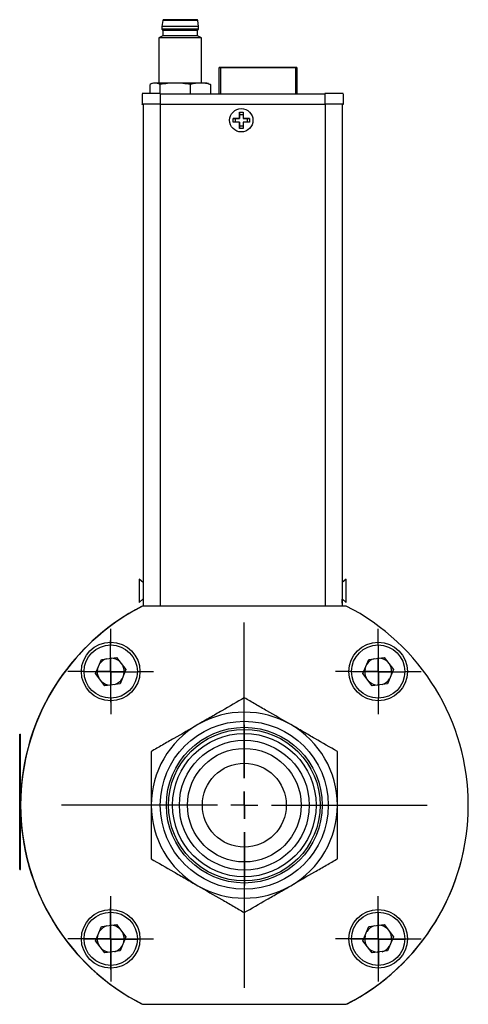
# Model space of a CAD drawing. Header units: inches. Extents: x 10.9 to 49.2, y 11.4 to 35.2.
# Tile 2 of 14: x 10.9 to 14.3, y 20.3 to 27.6. Entities that reach past the tile are written whole.
import ezdxf

# ---------------------------------------------------------------- set-up
doc = ezdxf.new("R2010")
doc.units = ezdxf.units.IN
doc.header["$LTSCALE"] = 4
doc.header["$MEASUREMENT"] = 0
doc.layers.add('SLD-0', color=179, linetype='Continuous')

# ---------------------------------------------------------------- blocks, each defined once
blk = doc.blocks.new('SW_CENTERMARKSYMBOL_20')
at = {"layer": 'SLD-0', "color": 0}
for p, q in [((0, 0.2), (0, 0.2969)), ((0, 0), (0, 0.1)), ((-0.2, 0), (-0.2969, 0)), ((0, 0), (-0.1, 0)), ((0, 0), (0, -0.1)), ((0, 0), (0.1, 0)), ((0.2, 0), (0.2969, 0)), ((0, -0.2), (0, -0.2969))]:
    blk.add_line(p, q, dxfattribs=at)
blk = doc.blocks.new('SW_CENTERMARKSYMBOL_21')
at = {"layer": 'SLD-0', "color": 0}
for p, q in [((0, 0.2), (0, 0.2969)), ((0, 0), (0, 0.1)), ((-0.2, 0), (-0.2969, 0)), ((0, 0), (-0.1, 0)), ((0, 0), (0, -0.1)), ((0, 0), (0.1, 0)), ((0.2, 0), (0.2969, 0)), ((0, -0.2), (0, -0.2969))]:
    blk.add_line(p, q, dxfattribs=at)
blk = doc.blocks.new('SW_CENTERMARKSYMBOL_22')
at = {"layer": 'SLD-0', "color": 0}
for p, q in [((0, 0.2), (0, 0.2969)), ((0, 0), (0, 0.1)), ((-0.2, 0), (-0.2969, 0)), ((0, 0), (-0.1, 0)), ((0, 0), (0, -0.1)), ((0, 0), (0.1, 0)), ((0.2, 0), (0.2969, 0)), ((0, -0.2), (0, -0.2969))]:
    blk.add_line(p, q, dxfattribs=at)
blk = doc.blocks.new('SW_CENTERMARKSYMBOL_23')
at = {"layer": 'SLD-0', "color": 0}
for p, q in [((0, 0.2), (0, 0.594094)), ((0, 0), (0, 0.1)), ((-0.2, 0), (-0.594094, 0)), ((0, 0), (-0.1, 0)), ((0, 0), (0, -0.1)), ((0, 0), (0.1, 0)), ((0.2, 0), (0.594094, 0)), ((0, -0.2), (0, -0.594094))]:
    blk.add_line(p, q, dxfattribs=at)
blk = doc.blocks.new('SW_CENTERMARKSYMBOL_24')
at = {"layer": 'SLD-0', "color": 0}
for p, q in [((0, 0.2), (0, 0.3165)), ((0, 0), (0, 0.1)), ((-0.2, 0), (-0.3165, 0)), ((0, 0), (-0.1, 0)), ((0, 0), (0, -0.1)), ((0, 0), (0.1, 0)), ((0.2, 0), (0.3165, 0)), ((0, -0.2), (0, -0.3165))]:
    blk.add_line(p, q, dxfattribs=at)
blk = doc.blocks.new('SW_CENTERMARKSYMBOL_25')
at = {"layer": 'SLD-0', "color": 0}
for p, q in [((0, 0.2), (0, 0.3165)), ((0, 0), (0, 0.1)), ((-0.2, 0), (-0.3165, 0)), ((0, 0), (-0.1, 0)), ((0, 0), (0, -0.1)), ((0, 0), (0.1, 0)), ((0.2, 0), (0.3165, 0)), ((0, -0.2), (0, -0.3165))]:
    blk.add_line(p, q, dxfattribs=at)
blk = doc.blocks.new('SW_CENTERMARKSYMBOL_26')
at = {"layer": 'SLD-0', "color": 0}
for p, q in [((0, 0.2), (0, 0.3165)), ((0, 0), (0, 0.1)), ((-0.2, 0), (-0.3165, 0)), ((0, 0), (-0.1, 0)), ((0, 0), (0, -0.1)), ((0, 0), (0.1, 0)), ((0.2, 0), (0.3165, 0)), ((0, -0.2), (0, -0.3165))]:
    blk.add_line(p, q, dxfattribs=at)
blk = doc.blocks.new('SW_CENTERMARKSYMBOL_27')
at = {"layer": 'SLD-0', "color": 0}
for p, q in [((0, 0.2), (0, 0.3165)), ((0, 0), (0, 0.1)), ((-0.2, 0), (-0.3165, 0)), ((0, 0), (-0.1, 0)), ((0, 0), (0, -0.1)), ((0, 0), (0.1, 0)), ((0.2, 0), (0.3165, 0)), ((0, -0.2), (0, -0.3165))]:
    blk.add_line(p, q, dxfattribs=at)
blk = doc.blocks.new('SW_CENTERMARKSYMBOL_28')
at = {"layer": 'SLD-0', "color": 0}
for p, q in [((0, 0.2), (0, 1.35)), ((0, 0), (0, 0.1)), ((-0.2, 0), (-1.35, 0)), ((0, 0), (-0.1, 0)), ((0, 0), (0, -0.1)), ((0, 0), (0.1, 0)), ((0.2, 0), (1.35, 0)), ((0, -0.2), (0, -1.35))]:
    blk.add_line(p, q, dxfattribs=at)
blk = doc.blocks.new('SW_CENTERMARKSYMBOL_29')
at = {"layer": 'SLD-0', "color": 0}
for p, q in [((0, 0.1), (0, 0.1953)), ((0, 0), (0, 0.1)), ((-0.1, 0), (-0.1953, 0)), ((0, 0), (-0.1, 0)), ((0, 0), (0, -0.1)), ((0, 0), (0.1, 0)), ((0.1, 0), (0.1953, 0)), ((0, -0.1), (0, -0.1953))]:
    blk.add_line(p, q, dxfattribs=at)
blk = doc.blocks.new('SW_CENTERMARKSYMBOL_30')
at = {"layer": 'SLD-0', "color": 0}
for p, q in [((0, 0.1), (0, 0.1953)), ((0, 0), (0, 0.1)), ((-0.1, 0), (-0.1953, 0)), ((0, 0), (-0.1, 0)), ((0, 0), (0, -0.1)), ((0, 0), (0.1, 0)), ((0.1, 0), (0.1953, 0)), ((0, -0.1), (0, -0.1953))]:
    blk.add_line(p, q, dxfattribs=at)
blk = doc.blocks.new('SW_CENTERMARKSYMBOL_31')
at = {"layer": 'SLD-0', "color": 0}
for p, q in [((0, 0.1), (0, 0.1953)), ((0, 0), (0, 0.1)), ((-0.1, 0), (-0.1953, 0)), ((0, 0), (-0.1, 0)), ((0, 0), (0, -0.1)), ((0, 0), (0.1, 0)), ((0.1, 0), (0.1953, 0)), ((0, -0.1), (0, -0.1953))]:
    blk.add_line(p, q, dxfattribs=at)
blk = doc.blocks.new('SW_CENTERMARKSYMBOL_32')
at = {"layer": 'SLD-0', "color": 0}
for p, q in [((0, 0.1), (0, 0.1953)), ((0, 0), (0, 0.1)), ((-0.1, 0), (-0.1953, 0)), ((0, 0), (-0.1, 0)), ((0, 0), (0, -0.1)), ((0, 0), (0.1, 0)), ((0.1, 0), (0.1953, 0)), ((0, -0.1), (0, -0.1953))]:
    blk.add_line(p, q, dxfattribs=at)
blk = doc.blocks.new('SW_CENTERMARKSYMBOL_33')
at = {"layer": 'SLD-0', "color": 0}
for p, q in [((0, 0.1), (0, 0.1953)), ((0, 0), (0, 0.1)), ((-0.1, 0), (-0.1953, 0)), ((0, 0), (-0.1, 0)), ((0, 0), (0, -0.1)), ((0, 0), (0.1, 0)), ((0.1, 0), (0.1953, 0)), ((0, -0.1), (0, -0.1953))]:
    blk.add_line(p, q, dxfattribs=at)
blk = doc.blocks.new('SW_CENTERMARKSYMBOL_34')
at = {"layer": 'SLD-0', "color": 0}
for p, q in [((0, 0.1), (0, 0.1953)), ((0, 0), (0, 0.1)), ((-0.1, 0), (-0.1953, 0)), ((0, 0), (-0.1, 0)), ((0, 0), (0, -0.1)), ((0, 0), (0.1, 0)), ((0.1, 0), (0.1953, 0)), ((0, -0.1), (0, -0.1953))]:
    blk.add_line(p, q, dxfattribs=at)
blk = doc.blocks.new('SW_CENTERMARKSYMBOL_35')
at = {"layer": 'SLD-0', "color": 0}
for p, q in [((0, 0.2), (0, 0.2969)), ((0, 0), (0, 0.1)), ((-0.2, 0), (-0.2969, 0)), ((0, 0), (-0.1, 0)), ((0, 0), (0, -0.1)), ((0, 0), (0.1, 0)), ((0.2, 0), (0.2969, 0)), ((0, -0.2), (0, -0.2969))]:
    blk.add_line(p, q, dxfattribs=at)
blk = doc.blocks.new('SW_CENTERMARKSYMBOL_36')
at = {"layer": 'SLD-0', "color": 0}
for p, q in [((0, 0.2), (0, 0.228)), ((0, 0), (0, 0.1)), ((-0.2, 0), (-0.228, 0)), ((0, 0), (-0.1, 0)), ((0, 0), (0, -0.1)), ((0, 0), (0.1, 0)), ((0.2, 0), (0.228, 0)), ((0, -0.2), (0, -0.228))]:
    blk.add_line(p, q, dxfattribs=at)
blk = doc.blocks.new('SW_CENTERMARKSYMBOL_37')
at = {"layer": 'SLD-0', "color": 0}
for p, q in [((0, 0.2), (0, 0.228)), ((0, 0), (0, 0.1)), ((-0.2, 0), (-0.228, 0)), ((0, 0), (-0.1, 0)), ((0, 0), (0, -0.1)), ((0, 0), (0.1, 0)), ((0.2, 0), (0.228, 0)), ((0, -0.2), (0, -0.228))]:
    blk.add_line(p, q, dxfattribs=at)
blk = doc.blocks.new('SW_CENTERMARKSYMBOL_38')
at = {"layer": 'SLD-0', "color": 0}
for p, q in [((0, 0.2), (0, 0.228)), ((0, 0), (0, 0.1)), ((-0.2, 0), (-0.228, 0)), ((0, 0), (-0.1, 0)), ((0, 0), (0, -0.1)), ((0, 0), (0.1, 0)), ((0.2, 0), (0.228, 0)), ((0, -0.2), (0, -0.228))]:
    blk.add_line(p, q, dxfattribs=at)

msp = doc.modelspace()

# ---------------------------------------------------------------- linework, layer by layer
at = {"color": 7, "linetype": 'Continuous', "lineweight": 25}
for p, q in [((11.9948, 27.552), (11.9877, 27.5098)), ((12.2594, 27.5098), (12.2523, 27.552)), ((11.9877, 27.5098), (11.9877, 27.4901)), ((11.9877, 27.4901), (11.9956, 27.4803)), ((11.9956, 27.4803), (11.9956, 27.4409)), ((12.2515, 27.4803), (12.2594, 27.4901)), ((12.2515, 27.4409), (12.2515, 27.4803)), ((12.2594, 27.4901), (12.2594, 27.5098)), ((11.9956, 27.4409), (11.9661, 27.4238)), ((11.9661, 27.4238), (11.9661, 27.0905)), ((12.281, 27.4238), (12.2515, 27.4409)), ((12.281, 27.0905), (12.281, 27.4238)), ((12.4117, 27.2057), (12.4117, 27.2057)), ((12.4117, 27.012), (12.4117, 27.2057)), ((12.4117, 27.2057), (12.4117, 27.2057)), ((12.4117, 27.2057), (12.4117, 27.2057)), ((12.4217, 27.2057), (12.9748, 27.2057)), ((12.9748, 27.2057), (12.4217, 27.2057)), ((12.9748, 27.2057), (12.4217, 27.2057)), ((12.4317, 27.2057), (12.4317, 27.2057)), ((12.9648, 27.2057), (12.4317, 27.2057)), ((12.4317, 27.2057), (12.9648, 27.2057)), ((12.4317, 27.2057), (12.4317, 27.2057)), ((12.9648, 27.2057), (12.4317, 27.2057)), ((12.4317, 27.2057), (12.9648, 27.2057)), ((12.4397, 27.2057), (12.4393, 27.2057)), ((12.4397, 27.2057), (12.4393, 27.2057)), ((12.9568, 27.2057), (12.4397, 27.2057)), ((12.4397, 27.2057), (12.4718, 27.2057)), ((12.4397, 27.2057), (12.4397, 27.2057)), ((12.4397, 27.2057), (12.9568, 27.2057)), ((12.4397, 27.2057), (12.4397, 27.2057)), ((12.4718, 27.2057), (12.4397, 27.2057)), ((12.4397, 27.2057), (12.4397, 27.2057)), ((12.9568, 27.2057), (12.4397, 27.2057)), ((12.4397, 27.2057), (12.4397, 27.2057)), ((12.4397, 27.2057), (12.4397, 27.2057)), ((12.4397, 27.2057), (12.4397, 27.2057)), ((12.4397, 27.2057), (12.4718, 27.2057)), ((12.4397, 27.2057), (12.9568, 27.2057)), ((12.4718, 27.2057), (12.4397, 27.2057)), ((12.4718, 27.2057), (12.4718, 27.2057)), ((12.5479, 27.2057), (12.4718, 27.2057)), ((12.4718, 27.2057), (12.5479, 27.2057)), ((12.4718, 27.2057), (12.4718, 27.2057)), ((12.4718, 27.2057), (12.4718, 27.2057)), ((12.4718, 27.2057), (12.4718, 27.2057)), ((12.5479, 27.2057), (12.4718, 27.2057)), ((12.4718, 27.2057), (12.5479, 27.2057)), ((12.4718, 27.2057), (12.4718, 27.2057)), ((12.4718, 27.2057), (12.4718, 27.2057)), ((12.5479, 27.2057), (12.5479, 27.2057)), ((12.8768, 27.2057), (12.5479, 27.2057)), ((12.5479, 27.2057), (12.8768, 27.2057)), ((12.5479, 27.2057), (12.5479, 27.2057)), ((12.5479, 27.2057), (12.5479, 27.2057)), ((12.5479, 27.2057), (12.5479, 27.2057)), ((12.8768, 27.2057), (12.5479, 27.2057)), ((12.5479, 27.2057), (12.8768, 27.2057)), ((12.5479, 27.2057), (12.5479, 27.2057)), ((12.5479, 27.2057), (12.5479, 27.2057)), ((12.8768, 27.2057), (12.8768, 27.2057)), ((12.8768, 27.2057), (12.8768, 27.2057)), ((12.9568, 27.2057), (12.9568, 27.2057)), ((12.9568, 27.2057), (12.9572, 27.2057)), ((12.9568, 27.2057), (12.9568, 27.2057)), ((12.9568, 27.2057), (12.9572, 27.2057)), ((12.9648, 27.2057), (12.9648, 27.2057)), ((12.9648, 27.2057), (12.9648, 27.2057)), ((12.9848, 27.2057), (12.9848, 27.012)), ((12.9848, 27.2057), (12.9848, 27.2057)), ((12.9848, 27.2057), (12.9848, 27.2057)), ((12.9848, 27.2057), (12.9848, 27.2057)), ((11.9267, 27.0905), (11.9145, 27.086)), ((12.3327, 27.086), (12.3204, 27.0905)), ((12.3319, 27.0838), (12.3467, 27.0794)), ((11.8421, 27.012), (11.8421, 26.9332)), ((11.9004, 27.012), (11.9004, 27.0794)), ((11.9747, 27.012), (11.9747, 27.0795)), ((11.9759, 27.012), (11.9759, 26.9333)), ((11.9759, 27.012), (13.1924, 27.012)), ((12.1979, 27.012), (12.1979, 27.0795)), ((12.3467, 27.0794), (12.3467, 27.012)), ((13.0735, 27.0136), (13.0735, 27.012)), ((13.1147, 27.0139), (13.1147, 27.012)), ((13.1885, 27.012), (13.1885, 27.0139)), ((13.1924, 27.012), (13.1924, 26.9333)), ((13.3263, 27.012), (13.3263, 26.9332)), ((11.8421, 26.9328), (11.8421, 26.9332)), ((11.8497, 26.9332), (11.8497, 23.2234)), ((11.9747, 26.9333), (13.1937, 26.9333)), ((11.9759, 26.9333), (13.1924, 26.9333)), ((12.5608, 26.8287), (12.5609, 26.8752)), ((12.5609, 26.8752), (12.5608, 26.8578)), ((12.5609, 26.8752), (12.5879, 26.8752)), ((12.5879, 26.8752), (12.5878, 26.8287)), ((13.3187, 26.9332), (13.3187, 23.2234)), ((13.3263, 26.9332), (13.3263, 26.9328)), ((12.5143, 26.8287), (12.5608, 26.8287)), ((12.5143, 26.8017), (12.5143, 26.8287)), ((12.5317, 26.8287), (12.5143, 26.8287)), ((12.5608, 26.8017), (12.5143, 26.8017)), ((12.5317, 26.8017), (12.5317, 26.8287)), ((12.5608, 26.8287), (12.5317, 26.8287)), ((12.5608, 26.8578), (12.5608, 26.8287)), ((12.5608, 26.8578), (12.5878, 26.8578)), ((12.5608, 26.8287), (12.5608, 26.8287)), ((12.5608, 26.7552), (12.5608, 26.8017)), ((12.5608, 26.8017), (12.5608, 26.8017)), ((12.5608, 26.8017), (12.5608, 26.7725)), ((12.5878, 26.8287), (12.6343, 26.8286)), ((12.5878, 26.8286), (12.5878, 26.8287)), ((12.617, 26.8286), (12.5878, 26.8286)), ((12.6343, 26.8016), (12.5878, 26.8017)), ((12.5878, 26.8017), (12.5878, 26.7552)), ((12.617, 26.8286), (12.6169, 26.8016)), ((12.6343, 26.8286), (12.617, 26.8286)), ((12.6343, 26.8286), (12.6343, 26.8016)), ((12.5608, 26.7725), (12.5608, 26.7552)), ((12.5878, 26.7725), (12.5608, 26.7725)), ((12.5878, 26.7552), (12.5608, 26.7552)), ((11.8497, 23.3972), (11.8197, 23.4227)), ((11.8197, 23.4227), (11.8197, 23.2507)), ((13.3487, 23.4225), (13.3187, 23.397)), ((13.3487, 23.2505), (13.3487, 23.4225)), ((11.8197, 23.2507), (11.8497, 23.2762)), ((11.8197, 23.2505), (11.8497, 23.2759)), ((11.8197, 23.2507), (11.8197, 23.2505)), ((13.3187, 23.2759), (13.3487, 23.2505)), ((13.32, 23.2457), (13.3187, 23.2457)), ((13.32, 23.2457), (13.32, 23.2748)), ((11.8376, 23.2194), (11.8365, 23.2194)), ((13.3501, 23.2234), (11.8453, 23.2234)), ((11.497, 22.724), (11.5404, 22.829)), ((11.5404, 22.829), (11.6531, 22.844)), ((11.6531, 22.844), (11.7223, 22.7539)), ((13.473, 22.724), (13.5164, 22.829)), ((13.5164, 22.829), (13.6291, 22.844)), ((13.6291, 22.844), (13.6983, 22.7539)), ((11.5663, 22.6339), (11.497, 22.724)), ((11.7223, 22.7539), (11.6789, 22.6488)), ((13.5423, 22.6339), (13.473, 22.724)), ((13.6983, 22.7539), (13.6549, 22.6488)), ((11.6789, 22.6488), (11.5663, 22.6339)), ((13.6549, 22.6488), (13.5423, 22.6339)), ((10.9378, 22.2759), (10.9428, 22.2759)), ((10.9378, 21.2759), (10.9378, 22.2759)), ((10.9428, 21.2759), (10.9428, 22.2759)), ((10.9378, 22.1901), (10.9374, 22.1901)), ((10.9374, 22.1784), (10.9374, 22.1901)), ((10.9374, 22.1362), (10.9378, 22.1362)), ((10.9374, 22.1172), (10.9378, 22.1172)), ((10.9374, 22.0542), (10.9374, 22.1172)), ((10.9374, 22.0542), (10.9378, 22.0542)), ((10.9374, 22.0462), (10.9374, 22.0503)), ((10.9378, 22.0462), (10.9374, 22.0462)), ((10.9374, 21.8032), (10.9378, 21.8032)), ((10.9374, 21.8032), (10.9374, 21.7819)), ((10.9378, 21.7819), (10.9374, 21.7819)), ((10.9374, 21.7607), (10.9374, 21.7819)), ((10.9374, 21.7607), (10.9378, 21.7607)), ((10.9374, 21.7395), (10.9374, 21.7607)), ((10.9374, 21.7395), (10.9378, 21.7395)), ((10.9374, 21.7059), (10.9374, 21.7395)), ((10.9378, 21.7059), (10.9374, 21.7059)), ((10.9374, 21.7059), (10.9374, 21.6759)), ((10.9374, 21.6759), (10.9378, 21.6759)), ((10.9374, 21.6609), (10.9374, 21.6759)), ((10.9378, 21.6609), (10.9374, 21.6609)), ((10.9374, 21.6609), (10.9374, 21.6459)), ((10.9378, 21.6459), (10.9374, 21.6459)), ((10.9374, 21.6159), (10.9374, 21.6459)), ((10.9378, 21.6159), (10.9374, 21.6159)), ((10.9374, 21.5822), (10.9374, 21.6159)), ((10.9374, 21.5822), (10.9378, 21.5822)), ((10.9374, 21.561), (10.9374, 21.5822)), ((10.9374, 21.561), (10.9374, 21.5398)), ((10.9374, 21.561), (10.9378, 21.561)), ((10.9378, 21.5398), (10.9374, 21.5398)), ((10.9374, 21.5398), (10.9374, 21.5186)), ((10.9374, 21.5186), (10.9378, 21.5186)), ((10.9378, 21.2759), (10.9428, 21.2759)), ((11.497, 20.748), (11.5404, 20.853)), ((11.5404, 20.853), (11.6531, 20.868)), ((11.6531, 20.868), (11.7223, 20.7779)), ((13.473, 20.748), (13.5164, 20.853)), ((13.5164, 20.853), (13.6291, 20.868)), ((13.6291, 20.868), (13.6983, 20.7779)), ((11.7223, 20.7779), (11.6789, 20.6728)), ((13.6983, 20.7779), (13.6549, 20.6728)), ((11.5663, 20.6579), (11.497, 20.748)), ((13.5423, 20.6579), (13.473, 20.748)), ((11.6789, 20.6728), (11.5663, 20.6579)), ((13.6549, 20.6728), (13.5423, 20.6579)), ((11.8376, 20.2814), (11.8397, 20.2814)), ((11.8453, 20.2785), (13.3501, 20.2785)), ((13.3557, 20.2814), (13.3577, 20.2814))]:
    msp.add_line(p, q, dxfattribs=at)
at = {"color": 8, "linetype": 'Continuous', "lineweight": 25}
for p, q in [((12.4217, 27.2057), (12.4217, 27.012)), ((12.9748, 27.2057), (12.9748, 27.012)), ((11.9747, 26.9333), (11.9747, 23.2234)), ((13.1937, 26.9333), (13.1937, 23.2234))]:
    msp.add_line(p, q, dxfattribs=at)
at = {"color": 7, "linetype": 'Continuous', "lineweight": 25, "flags": 128}
for points in [[(12.4217, 27.2057), (12.4198, 27.2057), (12.4179, 27.2057), (12.4162, 27.2057), (12.4147, 27.2057), (12.4134, 27.2057), (12.4125, 27.2057), (12.4119, 27.2057), (12.4117, 27.2057)], [(12.4117, 27.2057), (12.4119, 27.2057), (12.4125, 27.2057), (12.4134, 27.2057), (12.4147, 27.2057), (12.4162, 27.2057), (12.4179, 27.2057), (12.4198, 27.2057), (12.4217, 27.2057)], [(12.4117, 27.2057), (12.4119, 27.2057), (12.4125, 27.2057), (12.4134, 27.2057), (12.4147, 27.2057), (12.4162, 27.2057), (12.4179, 27.2057), (12.4198, 27.2057), (12.4217, 27.2057)], [(12.4217, 27.2057), (12.4198, 27.2057), (12.4179, 27.2057), (12.4162, 27.2057), (12.4147, 27.2057), (12.4134, 27.2057), (12.4125, 27.2057), (12.4119, 27.2057), (12.4117, 27.2057)], [(12.9848, 27.2057), (12.9846, 27.2057), (12.984, 27.2057), (12.9831, 27.2057), (12.9818, 27.2057), (12.9803, 27.2057), (12.9786, 27.2057), (12.9767, 27.2057), (12.9748, 27.2057)], [(12.9748, 27.2057), (12.9767, 27.2057), (12.9786, 27.2057), (12.9803, 27.2057), (12.9818, 27.2057), (12.9831, 27.2057), (12.984, 27.2057), (12.9846, 27.2057), (12.9848, 27.2057)], [(12.9848, 27.2057), (12.9846, 27.2057), (12.984, 27.2057), (12.9831, 27.2057), (12.9818, 27.2057), (12.9803, 27.2057), (12.9786, 27.2057), (12.9767, 27.2057), (12.9748, 27.2057)], [(12.9748, 27.2057), (12.9767, 27.2057), (12.9786, 27.2057), (12.9803, 27.2057), (12.9818, 27.2057), (12.9831, 27.2057), (12.984, 27.2057), (12.9846, 27.2057), (12.9848, 27.2057)], [(12.0863, 27.0905), (12.0614, 27.0905), (12.0375, 27.0905), (12.0151, 27.0905), (11.9946, 27.0905), (11.9763, 27.0905), (11.9605, 27.0905), (11.9475, 27.0905), (11.9375, 27.0905)], [(12.2723, 27.0905), (12.2542, 27.0905), (12.2339, 27.0905), (12.2116, 27.0905), (12.1879, 27.0905), (12.1631, 27.0905), (12.1376, 27.0905), (12.1118, 27.0905), (12.0863, 27.0905)], [(11.8497, 26.9328), (11.8446, 26.9328), (11.8421, 26.9328)], [(13.3263, 26.9328), (13.3237, 26.9328), (13.3187, 26.9328)]]:
    msp.add_lwpolyline(points, dxfattribs=at)
at = {"color": 7, "linetype": 'Continuous', "lineweight": 25}
for centre, radius in [((12.5743, 26.8152), 0.086), ((11.6094, 22.7392), 0.2165), ((11.6097, 22.7389), 0.1969), ((13.586, 22.7392), 0.2165), ((13.5857, 22.7389), 0.1969), ((12.5966, 21.7509), 0.6206), ((12.5966, 21.7509), 0.5757), ((12.5966, 21.7509), 0.56), ((12.5966, 21.7509), 0.53), ((12.5966, 21.7509), 0.48), ((12.5966, 21.7509), 0.42), ((12.5966, 21.7509), 0.31), ((11.6094, 20.7626), 0.2165), ((13.586, 20.7626), 0.2165), ((11.6097, 20.7629), 0.1969), ((13.5857, 20.7629), 0.1969)]:
    msp.add_circle(centre, radius, dxfattribs=at)
for centre, radius, start, end in [((12.0026, 27.5511), 0.00787, 89.99997, 173.4802), ((12.1236, -167.7528), 195.3049, 89.962229, 90.037771), ((12.2445, 27.5511), 0.00787, 6.5198, 90), ((12.1236, -159.7024), 187.2122, 89.958431, 90.041569), ((12.1236, -178.5429), 206.0331, 89.962228, 90.037772), ((12.1236, -148.8278), 176.3081, 89.958419, 90.041581), ((12.1236, -202.0774), 229.5013, 89.960685, 90.039315), ((12.1236, -166.7066), 194.1475, 89.962243, 90.037764), ((11.9354, 24.9459), 2.1446, 89.94366, 90.23269), ((12.2801, 3.6569), 23.4337, 89.90143, 90.01902), ((11.9424, -102.0656), 129.0777, 89.985146, 90.044563), ((13.2259, -102.0656), 129.0777, 89.955437, 90.014854), ((11.9424, -102.1444), 129.0777, 89.985146, 90.044563), ((11.9434, -93.6025), 120.5357, 89.985146, 90.044563), ((13.2259, -102.1444), 129.0777, 89.955437, 90.014854), ((13.2249, -93.6025), 120.5357, 89.955437, 90.014854), ((12.5966, 21.7509), 1.6535, 117.36514, 225.02622), ((12.5977, 21.7509), 1.6535, 117.06685, 242.93315), ((12.5977, 21.7509), 1.6535, 297.06685, 62.93315), ((11.6097, 22.7389), 0.0999, 107.4559, 147.64754), ((11.6097, 22.7389), 0.0999, 47.4559, 87.64754), ((13.5857, 22.7389), 0.0999, 107.4559, 147.64754), ((13.5857, 22.7389), 0.0999, 47.4559, 87.64754), ((11.6097, 22.7389), 0.0999, 167.4559, 207.64754), ((11.6097, 22.7389), 0.0999, 347.4559, 27.64754), ((13.5857, 22.7389), 0.0999, 167.4559, 207.64754), ((13.5857, 22.7389), 0.0999, 347.4559, 27.64754), ((11.6097, 22.7389), 0.0999, 227.4559, 267.64754), ((11.6097, 22.7389), 0.0999, 287.4559, 327.64754), ((13.5857, 22.7389), 0.0999, 227.4559, 267.64754), ((13.5857, 22.7389), 0.0999, 287.4559, 327.64754), ((12.5966, 21.7509), 0.6875, 60, 120), ((12.5966, 21.7509), 0.6875, 120, 180), ((12.5966, 21.7509), 0.6875, 0, 60), ((12.5977, 21.7499), 1.6535, 179.98148, 242.63486), ((12.5966, 21.7509), 0.6875, 180, 240), ((12.5966, 21.7509), 0.6875, 300, 0), ((12.5977, 21.7499), 1.6535, 297.36514, 0.01852), ((12.5966, 21.7509), 0.6875, 240, 300), ((11.6097, 20.7629), 0.0999, 107.4559, 147.64754), ((11.6097, 20.7629), 0.0999, 47.4559, 87.64754), ((13.5857, 20.7629), 0.0999, 107.4559, 147.64754), ((13.5857, 20.7629), 0.0999, 47.4559, 87.64754), ((11.6097, 20.7629), 0.0999, 167.4559, 207.64754), ((11.6097, 20.7629), 0.0999, 347.4559, 27.64754), ((13.5857, 20.7629), 0.0999, 167.4559, 207.64754), ((13.5857, 20.7629), 0.0999, 347.4559, 27.64754), ((11.6097, 20.7629), 0.0999, 227.4559, 267.64754), ((11.6097, 20.7629), 0.0999, 287.4559, 327.64754), ((13.5857, 20.7629), 0.0999, 227.4559, 267.64754), ((13.5857, 20.7629), 0.0999, 287.4559, 327.64754)]:
    msp.add_arc(centre, radius, start, end, dxfattribs=at)
for points in [[(12.1236, 27.559), (12.0568, 27.559), (12.0026, 27.559), (12.0026, 27.559)], [(11.9375, 27.0905), (11.925, 27.0905), (11.9126, 27.0862), (11.9004, 27.0794)], [(11.9747, 27.0795), (11.9624, 27.0863), (11.95, 27.0905), (11.9375, 27.0905)], [(12.0863, 27.0905), (12.0487, 27.0905), (12.0116, 27.0863), (11.9747, 27.0795)], [(12.1979, 27.0795), (12.161, 27.0863), (12.1238, 27.0905), (12.0863, 27.0905)], [(12.2723, 27.0905), (12.2473, 27.0905), (12.2225, 27.0863), (12.1979, 27.0795)], [(12.3467, 27.0794), (12.3221, 27.0863), (12.2974, 27.0905), (12.2723, 27.0905)]]:
    msp.add_open_spline(points, degree=3, dxfattribs=at)
for points, knots in [([(12.2445, 27.559), (12.2445, 27.559), (12.2317, 27.559), (12.1864, 27.559), (12.1556, 27.559), (12.1236, 27.559)], [0, 0, 0, 0, 0.5, 0.5, 1, 1, 1, 1]), ([(12.5966, 22.5448), (12.5427, 22.5137), (12.4876, 22.4819), (12.402, 22.4325), (12.373, 22.4157), (12.3137, 22.3815), (12.2833, 22.3639), (12.2529, 22.3463)], [0, 0, 0, 0, 0.5, 0.5, 0.75, 0.75, 1, 1, 1, 1]), ([(12.9404, 22.3463), (12.88, 22.3812), (12.8212, 22.4151), (12.735, 22.4649), (12.7065, 22.4813), (12.6508, 22.5135), (12.6235, 22.5293), (12.5966, 22.5448)], [0, 0, 0, 0, 0.5, 0.5, 0.75, 0.75, 1, 1, 1, 1]), ([(12.2529, 22.3463), (12.1925, 22.3115), (12.1337, 22.2776), (12.0475, 22.2277), (12.019, 22.2113), (11.9633, 22.1791), (11.936, 22.1634), (11.9091, 22.1479)], [0, 0, 0, 0, 0.5, 0.5, 0.75, 0.75, 1, 1, 1, 1]), ([(13.2841, 22.1479), (13.2302, 22.179), (13.1751, 22.2108), (13.0895, 22.2602), (13.0605, 22.2769), (13.0012, 22.3112), (12.9708, 22.3288), (12.9404, 22.3463)], [0, 0, 0, 0, 0.5, 0.5, 0.75, 0.75, 1, 1, 1, 1]), ([(11.9091, 22.1479), (11.9091, 22.0857), (11.9091, 22.022), (11.9091, 21.9232), (11.9091, 21.8897), (11.9091, 21.8212), (11.9091, 21.786), (11.9091, 21.7509)], [0, 0, 0, 0, 0.5, 0.5, 0.75, 0.75, 1, 1, 1, 1]), ([(13.2841, 21.7509), (13.2841, 21.8206), (13.2841, 21.8885), (13.2841, 21.9881), (13.2841, 22.021), (13.2841, 22.0853), (13.2841, 22.1168), (13.2841, 22.1479)], [0, 0, 0, 0, 0.5, 0.5, 0.75, 0.75, 1, 1, 1, 1]), ([(11.9091, 21.7509), (11.9091, 21.6812), (11.9091, 21.6134), (11.9091, 21.5138), (11.9091, 21.4809), (11.9091, 21.4166), (11.9091, 21.3851), (11.9091, 21.354)], [0, 0, 0, 0, 0.5, 0.5, 0.75, 0.75, 1, 1, 1, 1]), ([(13.2841, 21.354), (13.2841, 21.4162), (13.2841, 21.4798), (13.2841, 21.5787), (13.2841, 21.6122), (13.2841, 21.6807), (13.2841, 21.7158), (13.2841, 21.7509)], [0, 0, 0, 0, 0.5, 0.5, 0.75, 0.75, 1, 1, 1, 1]), ([(11.9091, 21.354), (11.963, 21.3229), (12.0181, 21.2911), (12.1037, 21.2417), (12.1327, 21.2249), (12.192, 21.1907), (12.2224, 21.1731), (12.2529, 21.1555)], [0, 0, 0, 0, 0.5, 0.5, 0.75, 0.75, 1, 1, 1, 1]), ([(12.9404, 21.1555), (13.0007, 21.1904), (13.0595, 21.2243), (13.1457, 21.2741), (13.1742, 21.2906), (13.2299, 21.3227), (13.2572, 21.3385), (13.2841, 21.354)], [0, 0, 0, 0, 0.5, 0.5, 0.75, 0.75, 1, 1, 1, 1]), ([(12.2529, 21.1555), (12.3132, 21.1207), (12.372, 21.0868), (12.4582, 21.037), (12.4867, 21.0205), (12.5424, 20.9884), (12.5697, 20.9726), (12.5966, 20.9571)], [0, 0, 0, 0, 0.5, 0.5, 0.75, 0.75, 1, 1, 1, 1]), ([(12.5966, 20.9571), (12.6505, 20.9882), (12.7056, 21.02), (12.7912, 21.0694), (12.8202, 21.0862), (12.8795, 21.1204), (12.9099, 21.138), (12.9404, 21.1555)], [0, 0, 0, 0, 0.5, 0.5, 0.75, 0.75, 1, 1, 1, 1])]:
    msp.add_open_spline(points, degree=3, knots=knots, dxfattribs=at)

# ---------------------------------------------------------------- block references
at = {"layer": 'SLD-0', "color": 7}
for name, p in [('SW_CENTERMARKSYMBOL_28', (12.5966, 21.7509)), ('SW_CENTERMARKSYMBOL_26', (11.6094, 22.7392)), ('SW_CENTERMARKSYMBOL_35', (11.6097, 22.7389)), ('SW_CENTERMARKSYMBOL_27', (13.586, 22.7392)), ('SW_CENTERMARKSYMBOL_20', (13.5857, 22.7389)), ('SW_CENTERMARKSYMBOL_38', (11.6086, 22.74)), ('SW_CENTERMARKSYMBOL_31', (11.6086, 22.7379)), ('SW_CENTERMARKSYMBOL_32', (13.5867, 22.7379)), ('SW_CENTERMARKSYMBOL_23', (12.5977, 21.7509)), ('SW_CENTERMARKSYMBOL_24', (11.6094, 20.7626)), ('SW_CENTERMARKSYMBOL_21', (11.6097, 20.7629)), ('SW_CENTERMARKSYMBOL_25', (13.586, 20.7626)), ('SW_CENTERMARKSYMBOL_22', (13.5857, 20.7629)), ('SW_CENTERMARKSYMBOL_37', (11.6075, 20.7629)), ('SW_CENTERMARKSYMBOL_36', (13.5846, 20.7619)), ('SW_CENTERMARKSYMBOL_34', (11.6086, 20.7619)), ('SW_CENTERMARKSYMBOL_30', (11.6097, 20.7608)), ('SW_CENTERMARKSYMBOL_33', (13.5857, 20.7608)), ('SW_CENTERMARKSYMBOL_29', (13.5867, 20.7619))]:
    msp.add_blockref(name, p, dxfattribs=at)

doc.saveas('drawing.dxf')
